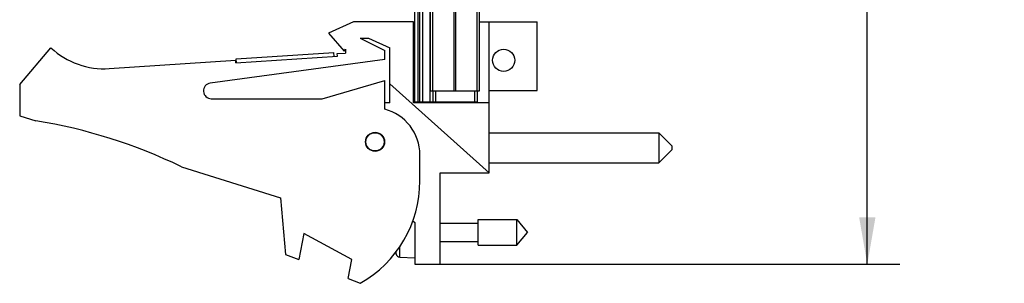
# Model space of a CAD drawing. Header units: inches. Extents: x 0.2 to 16.8, y 0.1 to 10.8.
# Tile 2 of 11: x 7.6 to 11.4, y 2.8 to 3.8. Entities that reach past the tile are written whole.
import ezdxf

# ---------------------------------------------------------------- set-up
doc = ezdxf.new("R2010")
doc.units = ezdxf.units.IN
doc.header["$LTSCALE"] = 0.935
doc.header["$MEASUREMENT"] = 0
doc.layers.get('0').update_dxf_attribs({"linetype": 'CONTINUOUS'})
doc.layers.add('DIMENSIONS', color=7, linetype='CONTINUOUS')
doc.styles.get("Standard").update_dxf_attribs({"font": 'txt', "width": 0.8})
doc.dimstyles.new('DIMSTYLE_2', dxfattribs={"dimtxt": 0.125, "dimasz": 0.18, "dimexe": 0.18, "dimexo": 0.0625, "dimgap": 0.09, "dimtad": 0, "dimtih": 1, "dimtoh": 1, "dimdec": 3, "dimzin": 4, "dimdsep": 46, "dimtxsty": 'STANDARD', "dimblk": '_FILLED', "dimblk1": '_FILLED', "dimblk2": '_FILLED', "dimcen": 0.09, "dimadec": 0, "dimazin": 0, "dimtp": 0.01, "dimtm": 0.01, "dimtfac": 1, "dimtdec": 3, "dimtofl": 0, "dimtmove": 0, "dimatfit": 3, "dimldrblk": '_FILLED', "dimfxl": 1, "dimtolj": 1, "dimtzin": 4, "dimarcsym": 0})

# ---------------------------------------------------------------- blocks, each defined once
blk = doc.blocks.new('_FILLED')
at = {"color": 0, "linetype": 'BYBLOCK'}
blk.add_solid([(0, 0), (-1, 0.174), (-1, -0.174)], dxfattribs=at)
blk = doc.blocks.new('*D12')
at = {"layer": 'DIMENSIONS', "color": 2, "linetype": 'CONTINUOUS'}
for p, q in [((9.2695, 7.926), (10.968, 7.926)), ((10.843, 7.926), (10.843, 5.9732)), ((10.843, 2.8611), (10.843, 5.7232)), ((9.1695, 2.8611), (10.968, 2.8611))]:
    blk.add_line(p, q, dxfattribs=at)
at = {"layer": 'DIMENSIONS', "color": 2, "linetype": 'CONTINUOUS', "xscale": 0.18, "yscale": 0.18, "zscale": 0.18}
for p, rotation in [((10.843, 7.926), 90), ((10.843, 2.8611), 270)]:
    blk.add_blockref('_FILLED', p, dxfattribs=dict(at, rotation=rotation))
at = {"layer": 'DIMENSIONS', "color": 2, "linetype": 'CONTINUOUS', "width": 0.8}
for s, p in [('5.065', (10.1305, 5.7857)), ('[', (10.7555, 5.7857)), ('128.65', (10.8555, 5.7857)), (']', (11.4555, 5.7857))]:
    blk.add_text(s, height=0.125, dxfattribs=at).set_placement(p)

msp = doc.modelspace()

# ---------------------------------------------------------------- linework, layer by layer
at = {"color": 7, "linetype": 'CONTINUOUS'}
for p, q in [((9.107, 3.483), (9.107, 7.926)), ((9.119, 7.926), (9.119, 3.483)), ((9.125, 7.926), (9.125, 3.483)), ((9.137, 7.926), (9.137, 3.483)), ((9.1662, 3.483), (9.1662, 7.576)), ((9.168, 3.526), (9.168, 7.526)), ((9.1769, 3.526), (9.1769, 7.526)), ((9.2589, 3.526), (9.2589, 7.526)), ((9.2651, 3.526), (9.2651, 7.526)), ((9.347, 3.526), (9.347, 7.526)), ((9.356, 3.526), (9.356, 7.526)), ((8.872, 3.7901), (8.777, 3.7471)), ((9.102, 3.7901), (8.872, 3.7901)), ((9.102, 3.4801), (9.102, 3.7901)), ((9.356, 3.7901), (9.577, 3.7901)), ((9.393, 3.2111), (9.393, 3.7901)), ((9.577, 3.5271), (9.577, 3.7901)), ((8.777, 3.7471), (8.837, 3.6771)), ((8.898, 3.7271), (8.9302, 3.7271)), ((8.898, 3.7271), (8.992, 3.6801)), ((8.9302, 3.7271), (9.012, 3.6901)), ((7.592, 3.5501), (7.712, 3.6901)), ((8.4226, 3.6476), (8.7968, 3.6721)), ((8.7977, 3.6572), (8.7968, 3.6721)), ((8.8101, 3.668), (8.842, 3.6701)), ((8.8107, 3.658), (8.8101, 3.668)), ((8.837, 3.6771), (8.842, 3.6846)), ((8.842, 3.6846), (8.842, 3.6701)), ((8.992, 3.6451), (8.992, 3.6801)), ((9.012, 3.4801), (9.012, 3.6901)), ((7.9356, 3.6107), (8.4209, 3.6425)), ((8.992, 3.6451), (8.323, 3.5548)), ((8.4215, 3.6325), (8.4209, 3.6425)), ((8.4215, 3.6325), (8.8107, 3.658)), ((8.4235, 3.6326), (8.4226, 3.6476)), ((7.592, 3.5501), (7.592, 3.4301)), ((8.752, 3.4951), (8.992, 3.5651)), ((8.992, 3.4551), (8.992, 3.5651)), ((9.393, 3.2111), (9.012, 3.5517)), ((9.168, 3.526), (9.356, 3.526)), ((9.177, 3.526), (9.177, 3.483)), ((9.187, 3.526), (9.187, 3.483)), ((9.337, 3.526), (9.337, 3.483)), ((9.347, 3.526), (9.347, 3.483)), ((9.393, 3.5271), (9.577, 3.5271)), ((8.327, 3.4951), (8.752, 3.4951)), ((9.012, 3.4801), (8.992, 3.4801)), ((9.393, 3.4801), (9.102, 3.4801)), ((9.107, 3.483), (9.347, 3.483)), ((9.207, 3.483), (9.207, 3.4801)), ((7.592, 3.4301), (7.654, 3.4105)), ((9.393, 3.3649), (10.043, 3.3649)), ((10.043, 3.3649), (10.093, 3.3149)), ((10.043, 3.3649), (10.043, 3.2499)), ((10.043, 3.2499), (10.093, 3.2999)), ((10.093, 3.3149), (10.093, 3.2999)), ((9.127, 3.1801), (9.127, 3.2808)), ((9.393, 3.2499), (10.043, 3.2499)), ((8.212, 3.2348), (8.592, 3.1151)), ((9.205, 3.2111), (9.393, 3.2111)), ((9.205, 2.8611), (9.205, 3.2111)), ((8.592, 3.1151), (8.612, 2.8981)), ((9.1001, 3.0268), (9.107, 3.0211)), ((9.3507, 3.0323), (9.4988, 3.0323)), ((9.3507, 2.9339), (9.3507, 3.0323)), ((9.4988, 3.0323), (9.5401, 2.9831)), ((9.4988, 2.9339), (9.4988, 3.0323)), ((9.107, 3.0211), (9.107, 2.8611)), ((9.205, 3.0181), (9.3507, 3.0181)), ((8.682, 2.9788), (8.662, 2.8788)), ((8.866, 2.8788), (8.682, 2.9788)), ((9.205, 2.948), (9.3507, 2.948)), ((9.4988, 2.9339), (9.5401, 2.9831)), ((9.0356, 2.8999), (9.0356, 2.9083)), ((9.0498, 2.8883), (9.0498, 2.9282)), ((9.3507, 2.9339), (9.4988, 2.9339)), ((8.612, 2.8981), (8.662, 2.8788)), ((8.8514, 2.806), (8.866, 2.8788)), ((9.0498, 2.8883), (9.107, 2.885)), ((9.107, 2.8611), (9.205, 2.8611)), ((8.8514, 2.806), (8.898, 2.7881))]:
    msp.add_line(p, q, dxfattribs=at)
for centre, radius in [((9.448, 3.6425), 0.0425), ((8.955, 3.3301), 0.0365), ((8.955, 3.3301), 0.035)]:
    msp.add_circle(centre, radius, dxfattribs=at)
for centre, radius, start, end in [((7.916, 3.9101), 0.3, 227.1666, 273.7467), ((8.327, 3.5251), 0.03, 97.6845, 270), ((8.947, 3.2808), 0.18, 0, 75.5225), ((7.3307, 1.4105), 2.026, 64.2145, 80.8167), ((8.677, 3.1801), 0.45, 299.4136, 360), ((9.3373, 2.9831), 0.313, 194.2171, 195.4149), ((9.0508, 2.9041), 0.0157, 195.4149, 266.6961)]:
    msp.add_arc(centre, radius, start, end, dxfattribs=at)

# ---------------------------------------------------------------- dimensions: what is measured, and where the dimension line sits
at = {"layer": 'DIMENSIONS', "color": 2, "linetype": 'CONTINUOUS'}
dim = msp.add_linear_dim(base=(10.843, 7.926), p1=(9.1695, 2.8611), p2=(9.2695, 7.926), angle=90, dimstyle='DIMSTYLE_2', dxfattribs=at)
dim.commit()
dim.dimension.update_dxf_attribs({"geometry": '*D12', "text_midpoint": (10.843, 5.8482), "dimtype": 160})

doc.saveas('drawing.dxf')
